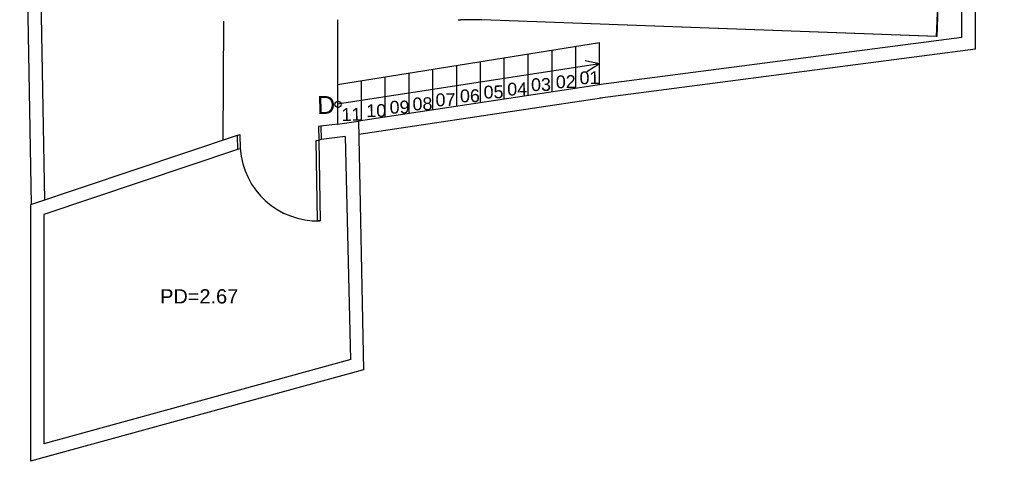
# Model space of a CAD drawing. Header units: inches. Extents: x 276 to 434, y 139 to 224.
# Tile 25 of 48: x 386 to 397, y 139 to 144. Entities that reach past the tile are written whole.
import ezdxf

# ---------------------------------------------------------------- set-up
doc = ezdxf.new("R2010")
doc.units = ezdxf.units.IN
doc.header["$MEASUREMENT"] = 0
for name, color, linetype in [('TJ-ESQUADRIA1', 1, 'Continuous'), ('TJ-ESQUADRIA2', 2, 'Continuous'), ('TJ-PAREDE', 5, 'Continuous'), ('TJ-PAREDEMURO', 4, 'Continuous'), ('TJ-PISO', 1, 'Continuous'), ('TJ-TEXTO01', 1, 'Continuous'), ('TJ-TEXTO01 1PARA100', 1, 'Continuous')]:
    doc.layers.add(name, color=color, linetype=linetype)
doc.styles.add('ARIAL', font='arial.ttf')
doc.styles.get("Standard").update_dxf_attribs({"font": 'arial.ttf'})

msp = doc.modelspace()

# ---------------------------------------------------------------- linework, layer by layer
at = {"layer": 'TJ-ESQUADRIA1', "color": 1}
msp.add_arc((389.761, 142.469), 0.87, 183.9603, 271.7989, dxfattribs=at)
at = {"layer": 'TJ-ESQUADRIA2'}
for p, q in [((391.338, 143.853), (391.368, 143.853)), ((389.798, 142.66), (389.771, 142.656)), ((388.86, 142.555), (388.89, 142.565)), ((388.89, 142.565), (388.893, 142.407)), ((389.771, 142.656), (389.774, 142.505)), ((389.801, 142.509), (389.774, 142.505)), ((388.893, 142.407), (388.863, 142.398))]:
    msp.add_line(p, q, dxfattribs=at)
msp.add_lwpolyline([(389.791, 141.6), (389.761, 141.6), (389.744, 142.501), (389.774, 142.505)], close=True, dxfattribs=at)
at = {"layer": 'TJ-PAREDE'}
for p, q in [((396.703, 143.664), (397.462, 164.069)), ((396.907, 149.102), (396.704, 143.664)), ((391.602, 143.853), (391.368, 143.853)), ((396.704, 143.664), (391.602, 143.853)), ((396.703, 143.664), (391.602, 143.853)), ((389.984, 142.682), (389.798, 142.66)), ((389.798, 142.66), (389.801, 142.509)), ((389.984, 142.682), (390.219, 142.717)), ((390.219, 142.717), (390.277, 139.929)), ((388.86, 142.555), (386.542, 141.779)), ((388.86, 142.555), (388.863, 142.398)), ((390.071, 142.543), (389.801, 142.509)), ((390.071, 142.543), (390.129, 140.044)), ((388.863, 142.398), (386.692, 141.671)), ((386.542, 141.779), (386.542, 138.905)), ((386.692, 141.671), (386.692, 139.101)), ((390.132, 140.045), (386.692, 139.101)), ((390.277, 139.929), (386.542, 138.905))]:
    msp.add_line(p, q, dxfattribs=at)
at = {"layer": 'TJ-PAREDEMURO'}
for p, q in [((386.42, 149.049), (386.547, 141.781)), ((386.567, 148.899), (386.698, 141.831)), ((397.137, 143.522), (397.137, 144.143)), ((396.987, 143.654), (396.987, 143.993)), ((396.987, 143.654), (392.912, 143.122)), ((397.137, 143.522), (392.931, 142.973)), ((392.924, 143.122), (390.219, 142.717)), ((392.946, 142.974), (390.222, 142.566))]:
    msp.add_line(p, q, dxfattribs=at)
at = {"layer": 'TJ-PISO'}
for p, q in [((388.704, 143.837), (388.698, 142.501)), ((389.983, 143.853), (389.984, 142.682)), ((389.984, 143.128), (392.924, 143.598)), ((392.657, 143.082), (392.657, 143.555)), ((392.924, 143.122), (392.924, 143.598)), ((392.123, 143.002), (392.123, 143.47)), ((392.39, 143.042), (392.39, 143.513)), ((391.321, 142.882), (391.321, 143.342)), ((391.588, 142.922), (391.588, 143.385)), ((391.855, 142.962), (391.855, 143.427)), ((390.519, 142.762), (390.519, 143.214)), ((390.787, 142.802), (390.787, 143.256)), ((391.054, 142.842), (391.054, 143.299)), ((390.252, 142.722), (390.252, 143.171))]:
    msp.add_line(p, q, dxfattribs=at)
at = {"layer": 'TJ-TEXTO01'}
for q in [(389.984, 142.905), (392.76, 143.392), (392.782, 143.27)]:
    msp.add_line((392.924, 143.359), q, dxfattribs=at)
msp.add_circle((389.99, 142.906), 0.0352, dxfattribs=at)

# ---------------------------------------------------------------- texts
at = {"layer": 'TJ-TEXTO01', "attachment_point": 1}
for s, insert, char_height, rotation in [('02', (392.431, 143.228), 0.1435, 1.1604), ('01', (392.697, 143.273), 0.1435, 1.1604), ('05', (391.621, 143.113), 0.1435, 1.1604), ('04', (391.886, 143.146), 0.1435, 1.1604), ('03', (392.153, 143.196), 0.1435, 1.1604), ('D', (389.754, 142.996), 0.2, 1.1032), ('07', (391.082, 143.026), 0.1435, 1.1604), ('06', (391.356, 143.07), 0.1435, 1.1604), ('10', (390.306, 142.904), 0.1435, 1.1604), ('09', (390.567, 142.943), 0.1435, 1.1604), ('08', (390.824, 142.98), 0.1435, 1.1604), ('11', (390.027, 142.861), 0.1435, 1.1604)]:
    msp.add_mtext_dynamic_manual_height_columns(s, width=0.11169, gutter_width=1, heights=[0], dxfattribs=dict(at, insert=insert, char_height=char_height, rotation=rotation))
at = {"layer": 'TJ-TEXTO01 1PARA100', "insert": (387.995, 140.833), "char_height": 0.16, "width": 1.29889, "attachment_point": 1, "style": 'ARIAL'}
msp.add_mtext('PD=2.67', dxfattribs=at)

doc.saveas('drawing.dxf')
